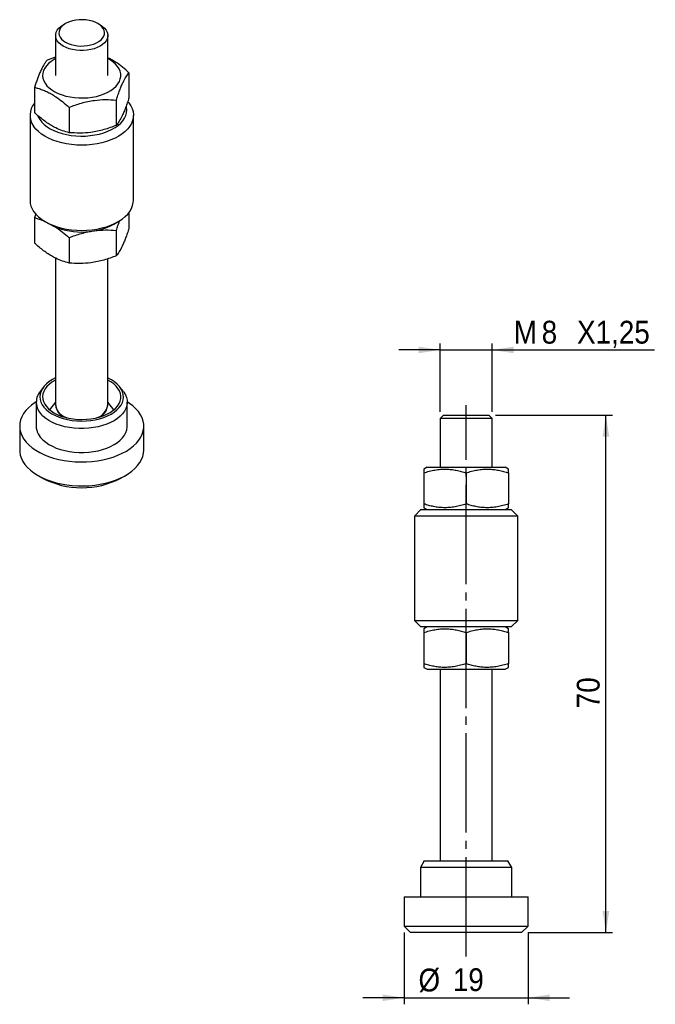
# Model space of a CAD drawing. Extents: x 66 to 163, y 114 to 265.
import ezdxf

# ---------------------------------------------------------------- set-up
doc = ezdxf.new("R2010")
doc.units = 0
doc.linetypes.add('SLD-MISTA-LONGA', pattern=[19.05, 15.24, -1.27, 1.27, -1.27])
doc.linetypes.add('SLD-SÓLIDA', pattern=[0])
doc.layers.get('0').update_dxf_attribs({"linetype": 'CONTINUOUS'})
doc.styles.add('SLDTEXTSTYLE0', font='GOTHIC.TTF', dxfattribs={"width": 0.913})
doc.dimstyles.new('SLDDIMSTYLE0', dxfattribs={"dimtxt": 3.5, "dimasz": 3.302, "dimexe": 0, "dimexo": 0.0625, "dimgap": 0.875, "dimtad": 1, "dimrnd": 1e-09, "dimzin": 12, "dimtxsty": 'SLDTEXTSTYLE0', "dimsah": 1, "dimcen": 0.09, "dimazin": 3, "dimtfac": 1, "dimtmove": 0, "dimatfit": 3, "dimtolj": 1, "dimtzin": 12})
doc.dimstyles.new('SLDDIMSTYLE1', dxfattribs={"dimtxt": 3.5, "dimasz": 3.302, "dimexe": 0, "dimexo": 0.0625, "dimgap": 0.875, "dimtad": 1, "dimdec": 0, "dimrnd": 1e-09, "dimzin": 12, "dimtxsty": 'SLDTEXTSTYLE0', "dimsah": 1, "dimcen": 0.09, "dimazin": 3, "dimtfac": 1, "dimtdec": 0, "dimtmove": 0, "dimatfit": 3, "dimtolj": 1, "dimtzin": 12})
doc.dimstyles.new('SLDDIMSTYLE2', dxfattribs={"dimtxt": 3.5, "dimasz": 3.302, "dimexe": 0, "dimexo": 0.0625, "dimgap": 0.875, "dimtad": 1, "dimrnd": 1e-09, "dimzin": 12, "dimtxsty": 'SLDTEXTSTYLE0', "dimsah": 1, "dimcen": 0.09, "dimazin": 3, "dimtfac": 1, "dimtofl": 0, "dimtmove": 0, "dimatfit": 3, "dimtolj": 1, "dimtzin": 12})

# ---------------------------------------------------------------- blocks, each defined once
blk = doc.blocks.new('*D1')
for p, q in [((130.18, 204.49), (130.18, 214.99)), ((138.18, 204.49), (138.18, 214.99)), ((130.18, 213.99), (123.83, 213.99)), ((130.18, 213.99), (138.18, 213.99)), ((138.18, 213.99), (163.11, 213.99))]:
    blk.add_line(p, q)
for points in [[(130.18, 213.99), (126.88, 214.5), (126.88, 213.48)], [(138.18, 213.99), (141.48, 213.48), (141.48, 214.5)]]:
    blk.add_solid(points)
at = {"char_height": 3.5, "attachment_point": 1, "style": 'SLDTEXTSTYLE0'}
for s, insert in [('M', (141.49, 218.46, 0.1)), ('8', (145.78, 218.46, 0.1)), ('X1,25', (151.21, 218.46, 0.1))]:
    blk.add_mtext(s, dxfattribs=dict(at, insert=insert))
blk = doc.blocks.new('*D2')
for p, q in [((124.65, 124.59), (124.65, 113.59)), ((143.7, 124.59), (143.7, 113.59)), ((124.65, 114.59), (118.3, 114.59)), ((124.65, 114.59), (143.7, 114.59)), ((143.7, 114.59), (150.05, 114.59))]:
    blk.add_line(p, q)
for points in [[(124.65, 114.59), (121.35, 115.1), (121.35, 114.08)], [(143.7, 114.59), (147.01, 114.08), (147.01, 115.1)]]:
    blk.add_solid(points)
at = {"char_height": 3.5, "attachment_point": 1, "style": 'SLDTEXTSTYLE0'}
for s, insert in [('%%c', (126.86, 119.06, 0.1)), ('19', (132.14, 119.11, 0.1))]:
    blk.add_mtext(s, dxfattribs=dict(at, insert=insert))
blk = doc.blocks.new('*D3')
for p, q in [((138.68, 203.99), (156.64, 203.99)), ((155.64, 124.59), (155.64, 203.99)), ((143.7, 124.59), (156.64, 124.59))]:
    blk.add_line(p, q)
for points in [[(155.64, 203.99), (155.13, 200.69), (156.15, 200.69)], [(155.64, 124.59), (156.15, 127.89), (155.13, 127.89)]]:
    blk.add_solid(points)
at = {"insert": (151.17, 159.01, 0.1), "char_height": 3.5, "attachment_point": 1, "rotation": 90, "style": 'SLDTEXTSTYLE0'}
blk.add_mtext('70', dxfattribs=at)

msp = doc.modelspace()

# ---------------------------------------------------------------- linework, layer by layer
at = {"color": 7, "linetype": 'SLD-SÓLIDA'}
for p, q in [((72.682, 264.067), (72.328, 263.863)), ((77.986, 263.863), (77.632, 264.067)), ((71.157, 262.231), (71.157, 256.106)), ((79.157, 256.106), (79.157, 262.231)), ((71.157, 258.92), (69.85, 258.46)), ((82.407, 256.518), (82.407, 252.63)), ((67.907, 254.275), (67.907, 250.387)), ((80.464, 252.333), (80.464, 248.445)), ((73.215, 251.211), (73.215, 247.323)), ((67.22, 249.982), (67.22, 236.918)), ((83.095, 236.918), (83.095, 249.982)), ((68.111, 234.858), (67.907, 234.27)), ((67.907, 234.27), (67.907, 230.382)), ((82.407, 235.052), (82.407, 232.625)), ((69.544, 233.678), (70.251, 233.27)), ((80.063, 233.27), (80.771, 233.678)), ((73.215, 231.206), (73.215, 227.318)), ((80.464, 232.328), (80.464, 228.44)), ((71.157, 228.058), (71.157, 205.481)), ((79.157, 205.481), (79.157, 227.973)), ((69.294, 208.298), (68.767, 207.618)), ((81.547, 207.618), (81.02, 208.298)), ((68.157, 205.968), (68.157, 202.294)), ((71.157, 205.999), (70.233, 204.806)), ((80.081, 204.806), (79.157, 205.999)), ((82.157, 202.294), (82.157, 205.968)), ((130.68, 203.99), (130.18, 203.49)), ((130.68, 203.99), (137.68, 203.99)), ((138.18, 203.49), (137.68, 203.99)), ((130.18, 203.49), (130.18, 195.99)), ((138.18, 203.49), (130.18, 203.49)), ((138.18, 195.99), (138.18, 203.49)), ((65.632, 202.294), (65.632, 198.62)), ((84.682, 198.62), (84.682, 202.294)), ((128.18, 195.99), (127.68, 195.702)), ((127.68, 195.121), (127.68, 190.36)), ((128.18, 195.99), (134.18, 195.99)), ((134.18, 195.99), (140.18, 195.99)), ((134.18, 195.121), (134.18, 190.36)), ((140.68, 195.702), (140.18, 195.99)), ((140.68, 195.121), (140.68, 190.36)), ((68.421, 194.732), (69.128, 194.324)), ((81.186, 194.324), (81.893, 194.732)), ((127.242, 189.49), (126.242, 188.49)), ((127.242, 189.49), (140.545, 189.49)), ((127.68, 189.779), (128.18, 189.49)), ((140.18, 189.49), (140.68, 189.779)), ((140.545, 189.49), (141.117, 189.49)), ((142.117, 188.49), (141.117, 189.49)), ((126.242, 188.49), (126.242, 172.49)), ((141.462, 188.49), (126.242, 188.49)), ((142.117, 188.49), (141.462, 188.49)), ((142.117, 172.49), (142.117, 188.49)), ((126.242, 172.49), (127.242, 171.49)), ((126.242, 172.49), (141.462, 172.49)), ((141.117, 171.49), (142.117, 172.49)), ((141.462, 172.49), (142.117, 172.49)), ((140.545, 171.49), (127.242, 171.49)), ((128.18, 171.49), (127.68, 171.202)), ((140.68, 171.202), (140.18, 171.49)), ((141.117, 171.49), (140.545, 171.49)), ((127.68, 170.621), (127.68, 165.86)), ((134.18, 170.621), (134.18, 165.86)), ((140.68, 170.621), (140.68, 165.86)), ((127.68, 165.279), (128.18, 164.99)), ((128.18, 164.99), (134.18, 164.99)), ((130.18, 164.99), (130.18, 135.588)), ((134.18, 164.99), (140.18, 164.99)), ((138.18, 135.588), (138.18, 164.99)), ((140.18, 164.99), (140.68, 165.279)), ((127.757, 135.588), (127.18, 134.588)), ((127.18, 134.588), (127.18, 130.088)), ((140.992, 134.588), (127.18, 134.588)), ((127.757, 135.588), (140.43, 135.588)), ((140.43, 135.588), (140.603, 135.588)), ((141.18, 134.588), (140.603, 135.588)), ((141.18, 134.588), (140.992, 134.588)), ((141.18, 130.088), (141.18, 134.588)), ((124.655, 130.088), (124.655, 125.588)), ((124.655, 130.088), (143.449, 130.088)), ((143.449, 130.088), (143.705, 130.088)), ((143.705, 125.588), (143.705, 130.088)), ((124.655, 125.588), (125.655, 124.588)), ((124.655, 125.588), (143.705, 125.588)), ((142.705, 124.588), (143.705, 125.588)), ((142.705, 124.588), (125.655, 124.588))]:
    msp.add_line(p, q, dxfattribs=at)
at = {"linetype": 'SLD-MISTA-LONGA'}
msp.add_line((134.18, 120.913), (134.18, 205.49), dxfattribs=at)
at = {"color": 7, "linetype": 'SLD-SÓLIDA', "flags": 128}
for points in [[(77.632, 264.067), (77.235, 264.264), (76.793, 264.425), (76.313, 264.546), (75.808, 264.624), (75.288, 264.658), (74.765, 264.647), (74.251, 264.59), (73.757, 264.491), (73.295, 264.35), (72.874, 264.17), (72.504, 263.957), (72.194, 263.714), (71.949, 263.447), (71.776, 263.162), (71.679, 262.865), (71.66, 262.563), (71.718, 262.263), (71.854, 261.971), (72.063, 261.695), (72.341, 261.439), (72.682, 261.21), (73.079, 261.013), (73.522, 260.852), (74.001, 260.732), (74.506, 260.653), (75.026, 260.62), (75.549, 260.631), (76.063, 260.687), (76.557, 260.787), (77.019, 260.928), (77.44, 261.107), (77.81, 261.321), (78.121, 261.564), (78.365, 261.831), (78.538, 262.116), (78.635, 262.413), (78.655, 262.714), (78.596, 263.014), (78.461, 263.306), (78.252, 263.583), (77.973, 263.839), (77.632, 264.067)], [(77.986, 263.863), (78.359, 263.614), (78.668, 263.337), (78.905, 263.037), (79.066, 262.721), (79.147, 262.395), (79.147, 262.066), (79.066, 261.74), (78.905, 261.424), (78.668, 261.124), (78.359, 260.847), (77.986, 260.598), (77.554, 260.382), (77.074, 260.204), (76.555, 260.067), (76.007, 259.974), (75.442, 259.927), (74.872, 259.927), (74.307, 259.974), (73.759, 260.067), (73.24, 260.204), (72.76, 260.382), (72.329, 260.598), (71.955, 260.847), (71.646, 261.124), (71.409, 261.424), (71.249, 261.74), (71.167, 262.066), (71.167, 262.395), (71.249, 262.721), (71.409, 263.037), (71.646, 263.337), (71.955, 263.614), (72.328, 263.863)], [(71.157, 258.688), (70.914, 258.556), (70.459, 258.261), (70.064, 257.937), (69.735, 257.59), (69.478, 257.224), (69.294, 256.843), (69.187, 256.452), (69.158, 256.057), (69.207, 255.663), (69.333, 255.274), (69.535, 254.896), (69.811, 254.534), (70.156, 254.192), (70.567, 253.876), (71.037, 253.588), (71.561, 253.334), (72.132, 253.115), (72.743, 252.936), (73.385, 252.797), (74.05, 252.702), (74.729, 252.652), (75.414, 252.646), (76.096, 252.685), (76.765, 252.769), (77.414, 252.897), (78.033, 253.066), (78.614, 253.275), (79.151, 253.521), (79.635, 253.801), (80.061, 254.111), (80.423, 254.446), (80.717, 254.804), (80.938, 255.178), (81.083, 255.565), (81.152, 255.958), (81.142, 256.354), (81.054, 256.746), (80.889, 257.13), (80.65, 257.5), (80.339, 257.853), (79.96, 258.182), (79.519, 258.485), (79.157, 258.688)], [(82.241, 252.05), (82.385, 251.876), (82.676, 251.452), (82.892, 251.012), (83.031, 250.562), (83.092, 250.107), (83.074, 249.65), (82.977, 249.197), (82.803, 248.751), (82.552, 248.318), (82.229, 247.901), (81.835, 247.505), (81.374, 247.134), (80.852, 246.79), (80.273, 246.479), (79.643, 246.202), (78.969, 245.963), (78.257, 245.764), (77.514, 245.607), (76.747, 245.493), (75.965, 245.424), (75.175, 245.4), (74.385, 245.422), (73.602, 245.489), (72.835, 245.601), (72.09, 245.756), (71.377, 245.953), (70.701, 246.191), (70.069, 246.466), (69.487, 246.776), (68.962, 247.117), (68.499, 247.488), (68.102, 247.883), (67.775, 248.299), (67.775, 248.299)], [(68.705, 249.327), (69.012, 248.94), (69.39, 248.573), (69.832, 248.232), (70.335, 247.92), (70.892, 247.64), (71.498, 247.396), (72.145, 247.191), (72.827, 247.027), (73.534, 246.905), (74.261, 246.828), (74.997, 246.795), (75.735, 246.808), (76.467, 246.866), (77.183, 246.969), (77.877, 247.115), (78.54, 247.302), (79.165, 247.53), (79.744, 247.794), (80.271, 248.093), (80.74, 248.422), (81.147, 248.778), (81.485, 249.157), (81.751, 249.554), (81.943, 249.966), (82.058, 250.387), (82.095, 250.813), (82.053, 251.239), (82.013, 251.411)], [(68.378, 249.949), (68.471, 249.732), (68.705, 249.327)], [(67.775, 235.234), (68.102, 234.818), (68.499, 234.423), (68.962, 234.053), (69.487, 233.711), (70.069, 233.401), (70.701, 233.126), (71.377, 232.889), (72.09, 232.691), (72.835, 232.536), (73.602, 232.424), (74.385, 232.357), (75.175, 232.336), (75.965, 232.359), (76.747, 232.428), (77.514, 232.542), (78.257, 232.699), (78.969, 232.898), (79.643, 233.138), (80.273, 233.414), (80.852, 233.726), (81.374, 234.069), (81.835, 234.44), (82.229, 234.836), (82.552, 235.253), (82.803, 235.687), (82.977, 236.132), (83.074, 236.586), (83.095, 236.918)], [(71.157, 209.686), (70.652, 209.428), (70.168, 209.12), (69.746, 208.783), (69.393, 208.42), (69.112, 208.037), (68.907, 207.639), (68.781, 207.23), (68.735, 206.815), (68.769, 206.399), (68.884, 205.989), (69.078, 205.588), (69.348, 205.203), (69.692, 204.837)], [(71.157, 209.367), (71.054, 209.312), (70.582, 209.026), (70.169, 208.71), (69.822, 208.37), (69.544, 208.008), (69.339, 207.631), (69.21, 207.242), (69.158, 206.848), (69.185, 206.453), (69.289, 206.062), (69.47, 205.681), (69.726, 205.313), (70.051, 204.966)], [(69.692, 204.837), (70.104, 204.496), (70.58, 204.184), (71.113, 203.905), (71.697, 203.661), (72.324, 203.457), (72.988, 203.295), (73.678, 203.177), (74.387, 203.104), (75.106, 203.077), (75.825, 203.097), (76.536, 203.164), (77.23, 203.276), (77.898, 203.432), (78.531, 203.63), (79.121, 203.868), (79.662, 204.142), (80.146, 204.45), (80.568, 204.787), (80.921, 205.15), (81.202, 205.533), (81.407, 205.931), (81.533, 206.341), (81.58, 206.755), (81.545, 207.171), (81.43, 207.581), (81.236, 207.982), (80.966, 208.367), (80.622, 208.733), (80.21, 209.074), (79.735, 209.386), (79.201, 209.665), (79.157, 209.686)], [(70.051, 204.966), (70.444, 204.642), (70.898, 204.345), (71.408, 204.081), (71.966, 203.852), (72.566, 203.661), (73.2, 203.511), (73.859, 203.403), (74.535, 203.34), (75.219, 203.321), (75.903, 203.348), (76.577, 203.42), (77.232, 203.535), (77.86, 203.693), (78.453, 203.891), (79.003, 204.127), (79.503, 204.397), (79.946, 204.699), (80.327, 205.027), (80.641, 205.379), (80.882, 205.749), (81.05, 206.132), (81.14, 206.524), (81.153, 206.92), (81.087, 207.314), (80.944, 207.7), (80.725, 208.075), (80.434, 208.433), (80.074, 208.77), (79.651, 209.08), (79.168, 209.361), (79.157, 209.367)], [(81.547, 207.618), (81.623, 207.517), (81.871, 207.112), (82.044, 206.693), (82.138, 206.266), (82.153, 205.836), (82.089, 205.408), (81.947, 204.986), (81.727, 204.575), (81.434, 204.179), (81.069, 203.804), (80.637, 203.454), (80.143, 203.132), (79.592, 202.842), (78.991, 202.588), (78.347, 202.371), (77.667, 202.196), (76.958, 202.063), (76.229, 201.975), (75.487, 201.932), (74.742, 201.935), (74.002, 201.983), (73.274, 202.076), (72.568, 202.214), (71.892, 202.394), (71.252, 202.615), (70.657, 202.873), (70.112, 203.167), (69.625, 203.492), (69.201, 203.846)], [(68.158, 206.023), (68.008, 205.927), (67.465, 205.537), (66.986, 205.12), (66.575, 204.679), (66.235, 204.219), (65.968, 203.742), (65.778, 203.254), (65.666, 202.758), (65.632, 202.257), (65.678, 201.758), (65.801, 201.262), (66.003, 200.775), (66.28, 200.301), (66.631, 199.843), (67.052, 199.406)], [(67.052, 199.406), (67.54, 198.992), (68.092, 198.606), (68.702, 198.251), (69.366, 197.928), (70.078, 197.642), (70.831, 197.395), (71.621, 197.188), (72.44, 197.024), (73.281, 196.903), (74.138, 196.827), (75.004, 196.796), (75.87, 196.811), (76.731, 196.871), (77.579, 196.976), (78.407, 197.125), (79.207, 197.317), (79.974, 197.551), (80.702, 197.823), (81.383, 198.133), (82.013, 198.477), (82.586, 198.852), (83.097, 199.257), (83.543, 199.686), (83.919, 200.137), (84.222, 200.606), (84.45, 201.089), (84.602, 201.582), (84.675, 202.08), (84.669, 202.581), (84.585, 203.079), (84.422, 203.571), (84.182, 204.052), (83.868, 204.518), (83.482, 204.966), (83.026, 205.392), (82.506, 205.793), (82.156, 206.023)], [(72.316, 203.841), (72.739, 203.628), (72.816, 203.596)], [(72.329, 203.848), (72.76, 203.632), (72.892, 203.578)], [(69.201, 200.171), (69.625, 199.818), (70.112, 199.493), (70.657, 199.199), (71.252, 198.94), (71.892, 198.72), (72.568, 198.54), (73.274, 198.402), (74.002, 198.308), (74.742, 198.26), (75.487, 198.258), (76.229, 198.301), (76.958, 198.389), (77.667, 198.522), (78.347, 198.697), (78.991, 198.913), (79.592, 199.168), (80.143, 199.457), (80.637, 199.779), (81.069, 200.13), (81.434, 200.505), (81.727, 200.9), (81.947, 201.311), (82.089, 201.733), (82.153, 202.162), (82.157, 202.294)], [(65.632, 198.62), (65.645, 198.333), (65.73, 197.835), (65.892, 197.343), (66.132, 196.862), (66.446, 196.395), (66.833, 195.947), (67.288, 195.521), (67.809, 195.121), (68.39, 194.75), (69.028, 194.411), (69.716, 194.106), (70.45, 193.839), (71.222, 193.612), (72.027, 193.426), (72.858, 193.284), (73.708, 193.185), (74.57, 193.131), (75.437, 193.123), (76.302, 193.161), (77.157, 193.244), (77.996, 193.371), (78.811, 193.542), (79.596, 193.754), (80.343, 194.008), (81.048, 194.299), (81.705, 194.626), (82.307, 194.986), (82.849, 195.377), (83.328, 195.794), (83.74, 196.235), (84.08, 196.695), (84.346, 197.171), (84.536, 197.66), (84.648, 198.156), (84.682, 198.62)]]:
    msp.add_lwpolyline(points, dxfattribs=at)
at = {"color": 7, "linetype": 'SLD-SÓLIDA'}
for centre, radius, start, end in [((70.11, 249.989), 2.883, 139.83399, 215.89187), ((70.183, 236.962), 2.964, 180.85005, 215.65296), ((75.157, 242.7), 10.63, 242.51337, 297.48663), ((70.858, 205.947), 2.676, 141.3755, 231.7435), ((73.087, 205.612), 1.932, 177.40046, 246.4735), ((73.142, 205.668), 1.993, 185.38826, 245.93188), ((76.837, 205.854), 2.35, 284.41423, 350.8758), ((77.017, 205.681), 2.14, 283.00122, 0.49863), ((71.068, 202.407), 2.913, 182.22434, 230.13149), ((75.157, 205.831), 12.991, 242.34763, 297.65237)]:
    msp.add_arc(centre, radius, start, end, dxfattribs=at)
for points, knots in [([(69.85, 258.46), (69.766, 258.352), (69.598, 258.135), (69.34, 257.734), (69.077, 257.26), (68.747, 256.573), (68.353, 255.601), (68.057, 254.72), (67.907, 254.275)], [0, 0, 0, 0, 0.1320596, 0.2646338, 0.3993685, 0.5351292, 0.7654346, 1, 1, 1, 1]), ([(82.407, 256.518), (82.074, 256.813), (81.404, 257.406), (80.49, 258.075), (79.738, 258.546), (79.334, 258.748), (79.157, 258.837)], [0, 0, 0, 0, 0.3143284, 0.6316937, 0.8380785, 1, 1, 1, 1]), ([(80.464, 252.333), (80.548, 252.585), (80.716, 253.091), (80.974, 253.802), (81.238, 254.464), (81.567, 255.196), (81.962, 255.925), (82.258, 256.319), (82.407, 256.518)], [0, 0, 0, 0, 0.1320596, 0.2646338, 0.3993685, 0.5351292, 0.7654346, 1, 1, 1, 1]), ([(67.907, 254.275), (67.996, 254.253), (68.175, 254.208), (68.574, 254.094), (69.108, 253.916), (69.787, 253.632), (70.478, 253.276), (71.287, 252.777), (72.208, 252.101), (72.878, 251.509), (73.215, 251.211)], [0, 0, 0, 0, 0.05161047, 0.1032453, 0.22915048, 0.35565142, 0.48444272, 0.61419832, 0.80599459, 1, 1, 1, 1]), ([(73.215, 251.211), (73.527, 251.332), (74.153, 251.573), (75.117, 251.877), (76.1, 252.124), (77.329, 252.336), (78.803, 252.442), (79.907, 252.37), (80.464, 252.333)], [0, 0, 0, 0, 0.1320596, 0.26463378, 0.3993685, 0.53512923, 0.76543463, 1, 1, 1, 1]), ([(82.407, 252.63), (82.323, 252.378), (82.155, 251.872), (81.897, 251.161), (81.634, 250.499), (81.304, 249.767), (80.91, 249.038), (80.614, 248.644), (80.464, 248.445)], [0, 0, 0, 0, 0.1320596, 0.2646338, 0.3993685, 0.5351292, 0.7654346, 1, 1, 1, 1]), ([(73.215, 247.323), (72.881, 247.414), (72.211, 247.595), (71.299, 247.978), (70.498, 248.407), (69.813, 248.842), (69.127, 249.345), (68.581, 249.793), (68.175, 250.145), (67.997, 250.307), (67.907, 250.387)], [0, 0, 0, 0, 0.1919729, 0.3858006, 0.5114008, 0.6379019, 0.7669679, 0.8967547, 0.9483644, 1, 1, 1, 1]), ([(80.464, 248.445), (80.152, 248.324), (79.525, 248.083), (78.562, 247.779), (77.579, 247.533), (76.35, 247.32), (74.876, 247.214), (73.772, 247.287), (73.215, 247.323)], [0, 0, 0, 0, 0.1320596, 0.2646338, 0.3993685, 0.5351292, 0.7654346, 1, 1, 1, 1]), ([(67.907, 234.27), (67.996, 234.248), (68.175, 234.203), (68.574, 234.088), (68.975, 233.962), (69.289, 233.826), (69.38, 233.787)], [0, 0, 0, 0, 0.18435015, 0.36878733, 0.8185147, 1, 1, 1, 1]), ([(71.156, 232.842), (71.163, 232.838), (71.513, 232.623), (72.207, 232.089), (72.878, 231.502), (73.215, 231.206)], [0, 0, 0, 0, 0.009076, 0.5017009, 1, 1, 1, 1]), ([(80.464, 232.328), (80.548, 232.579), (80.716, 233.082), (80.893, 233.584), (80.986, 233.816), (80.992, 233.833)], [0, 0, 0, 0, 0.4810985, 0.9640717, 1, 1, 1, 1]), ([(73.215, 231.206), (73.527, 231.327), (74.153, 231.569), (75.117, 231.869), (75.906, 232.078), (76.375, 232.154), (76.513, 232.177)], [0, 0, 0, 0, 0.28981249, 0.58075427, 0.87643746, 1, 1, 1, 1]), ([(77.098, 232.278), (77.663, 232.334), (78.803, 232.446), (79.907, 232.367), (80.464, 232.328)], [0, 0, 0, 0, 0.4952232, 1, 1, 1, 1]), ([(82.407, 232.625), (82.323, 232.372), (82.155, 231.866), (81.897, 231.156), (81.634, 230.493), (81.304, 229.761), (80.91, 229.033), (80.614, 228.639), (80.464, 228.44)], [0, 0, 0, 0, 0.1320596, 0.2646338, 0.3993685, 0.5351292, 0.7654346, 1, 1, 1, 1]), ([(73.215, 227.318), (72.881, 227.408), (72.211, 227.59), (71.299, 227.972), (70.498, 228.402), (69.813, 228.837), (69.127, 229.34), (68.581, 229.787), (68.175, 230.14), (67.997, 230.301), (67.907, 230.382)], [0, 0, 0, 0, 0.1919729, 0.3858006, 0.5114008, 0.6379019, 0.7669679, 0.8967547, 0.9483644, 1, 1, 1, 1]), ([(80.464, 228.44), (80.152, 228.319), (79.525, 228.078), (78.562, 227.774), (77.579, 227.528), (76.35, 227.315), (74.876, 227.209), (73.772, 227.282), (73.215, 227.318)], [0, 0, 0, 0, 0.1320596, 0.2646338, 0.3993685, 0.5351292, 0.7654346, 1, 1, 1, 1]), ([(127.68, 195.698), (127.68, 195.699), (127.68, 195.712), (127.68, 195.661), (127.68, 195.536), (127.68, 195.348), (127.68, 195.191), (127.68, 195.121)], [0, 0, 0, 0, 0.0237314, 0.275828, 0.5346397, 0.7935245, 1, 1, 1, 1]), ([(127.68, 195.121), (127.96, 195.209), (128.522, 195.386), (129.385, 195.576), (130.267, 195.691), (131.116, 195.713), (131.921, 195.655), (132.679, 195.534), (133.433, 195.358), (133.931, 195.2), (134.18, 195.121)], [0, 0, 0, 0, 0.13202743, 0.26456933, 0.39927122, 0.53499889, 0.65019051, 0.76540011, 0.88268872, 1, 1, 1, 1]), ([(134.18, 195.121), (134.46, 195.209), (135.022, 195.386), (135.885, 195.576), (136.767, 195.691), (137.616, 195.713), (138.421, 195.655), (139.179, 195.534), (139.933, 195.358), (140.431, 195.2), (140.68, 195.121)], [0, 0, 0, 0, 0.1320274, 0.2645693, 0.3992712, 0.5349989, 0.6501905, 0.7654001, 0.8826887, 1, 1, 1, 1]), ([(140.68, 195.121), (140.68, 195.157), (140.68, 195.228), (140.68, 195.371), (140.68, 195.532), (140.68, 195.657), (140.68, 195.712), (140.68, 195.699), (140.68, 195.697)], [0, 0, 0, 0, 0.1032171, 0.206483, 0.458284, 0.7112766, 0.9688497, 1, 1, 1, 1]), ([(134.18, 190.36), (133.9, 190.271), (133.338, 190.095), (132.475, 189.905), (131.593, 189.789), (130.744, 189.767), (129.939, 189.826), (129.181, 189.947), (128.427, 190.123), (127.929, 190.281), (127.68, 190.36)], [0, 0, 0, 0, 0.1320274, 0.2645693, 0.3992712, 0.5349989, 0.6501905, 0.7654001, 0.8826887, 1, 1, 1, 1]), ([(127.68, 190.36), (127.68, 190.29), (127.68, 190.135), (127.68, 189.95), (127.68, 189.823), (127.68, 189.769), (127.68, 189.782), (127.68, 189.784)], [0, 0, 0, 0, 0.2064751, 0.4589097, 0.711278, 0.9698201, 1, 1, 1, 1]), ([(140.68, 190.36), (140.4, 190.271), (139.838, 190.095), (138.975, 189.905), (138.093, 189.789), (137.244, 189.767), (136.439, 189.826), (135.681, 189.947), (134.927, 190.123), (134.429, 190.281), (134.18, 190.36)], [0, 0, 0, 0, 0.1320274, 0.2645693, 0.3992712, 0.5349989, 0.6501905, 0.7654001, 0.8826887, 1, 1, 1, 1]), ([(140.68, 189.782), (140.68, 189.781), (140.68, 189.768), (140.68, 189.82), (140.68, 189.944), (140.68, 190.108), (140.68, 190.253), (140.68, 190.324), (140.68, 190.36)], [0, 0, 0, 0, 0.0228344, 0.2758281, 0.5339513, 0.7935164, 0.8967323, 1, 1, 1, 1]), ([(127.68, 171.198), (127.68, 171.199), (127.68, 171.212), (127.68, 171.161), (127.68, 171.036), (127.68, 170.848), (127.68, 170.691), (127.68, 170.621)], [0, 0, 0, 0, 0.0237314, 0.275828, 0.5346397, 0.7935245, 1, 1, 1, 1]), ([(127.68, 170.621), (127.96, 170.709), (128.522, 170.886), (129.385, 171.076), (130.267, 171.191), (131.116, 171.213), (131.921, 171.155), (132.679, 171.034), (133.433, 170.858), (133.931, 170.7), (134.18, 170.621)], [0, 0, 0, 0, 0.13202743, 0.26456933, 0.39927122, 0.53499889, 0.65019051, 0.76540011, 0.88268872, 1, 1, 1, 1]), ([(134.18, 170.621), (134.46, 170.709), (135.022, 170.886), (135.885, 171.076), (136.767, 171.191), (137.616, 171.213), (138.421, 171.155), (139.179, 171.034), (139.933, 170.858), (140.431, 170.7), (140.68, 170.621)], [0, 0, 0, 0, 0.13202743, 0.26456933, 0.39927122, 0.53499889, 0.65019051, 0.76540011, 0.88268872, 1, 1, 1, 1]), ([(140.68, 170.621), (140.68, 170.657), (140.68, 170.728), (140.68, 170.871), (140.68, 171.032), (140.68, 171.157), (140.68, 171.212), (140.68, 171.199), (140.68, 171.197)], [0, 0, 0, 0, 0.1032171, 0.206483, 0.458284, 0.7112766, 0.9688497, 1, 1, 1, 1]), ([(134.18, 165.86), (133.9, 165.771), (133.338, 165.595), (132.475, 165.405), (131.593, 165.289), (130.744, 165.267), (129.939, 165.326), (129.181, 165.447), (128.427, 165.623), (127.929, 165.781), (127.68, 165.86)], [0, 0, 0, 0, 0.1320274, 0.2645693, 0.3992712, 0.5349989, 0.6501905, 0.7654001, 0.8826887, 1, 1, 1, 1]), ([(127.68, 165.86), (127.68, 165.79), (127.68, 165.635), (127.68, 165.45), (127.68, 165.323), (127.68, 165.269), (127.68, 165.282), (127.68, 165.284)], [0, 0, 0, 0, 0.2064751, 0.4589097, 0.711278, 0.9698201, 1, 1, 1, 1]), ([(140.68, 165.86), (140.4, 165.771), (139.838, 165.595), (138.975, 165.405), (138.093, 165.289), (137.244, 165.267), (136.439, 165.326), (135.681, 165.447), (134.927, 165.623), (134.429, 165.781), (134.18, 165.86)], [0, 0, 0, 0, 0.1320274, 0.2645693, 0.3992712, 0.5349989, 0.6501905, 0.7654001, 0.8826887, 1, 1, 1, 1]), ([(140.68, 165.282), (140.68, 165.281), (140.68, 165.268), (140.68, 165.32), (140.68, 165.444), (140.68, 165.608), (140.68, 165.753), (140.68, 165.824), (140.68, 165.86)], [0, 0, 0, 0, 0.0228344, 0.2758281, 0.5339513, 0.7935164, 0.8967323, 1, 1, 1, 1])]:
    msp.add_open_spline(points, degree=3, knots=knots, dxfattribs=at)

# ---------------------------------------------------------------- dimensions: what is measured, and where the dimension line sits
for base, p1, p2, text, dimstyle, picture, middle in [((138.18, 213.99), (130.18, 203.49), (138.18, 203.49), 'M<>X1,25', 'SLDDIMSTYLE0', '*D1', (152.301, 213.99)), ((143.705, 114.588), (124.655, 125.588), (143.705, 125.588), '%%c<>', 'SLDDIMSTYLE1', '*D2', (133.506, 114.588))]:
    dim = msp.add_linear_dim(base=base, p1=p1, p2=p2, text=text, dimstyle=dimstyle)
    dim.commit()
    dim.dimension.update_dxf_attribs({"geometry": picture, "text_midpoint": middle, "dimtype": 160})
dim = msp.add_linear_dim(base=(155.642, 203.99), p1=(142.705, 124.588), p2=(137.68, 203.99), angle=90, dimstyle='SLDDIMSTYLE2')
dim.commit()
dim.dimension.update_dxf_attribs({"geometry": '*D3', "text_midpoint": (155.642, 163.022), "dimtype": 160})

doc.saveas('drawing.dxf')
